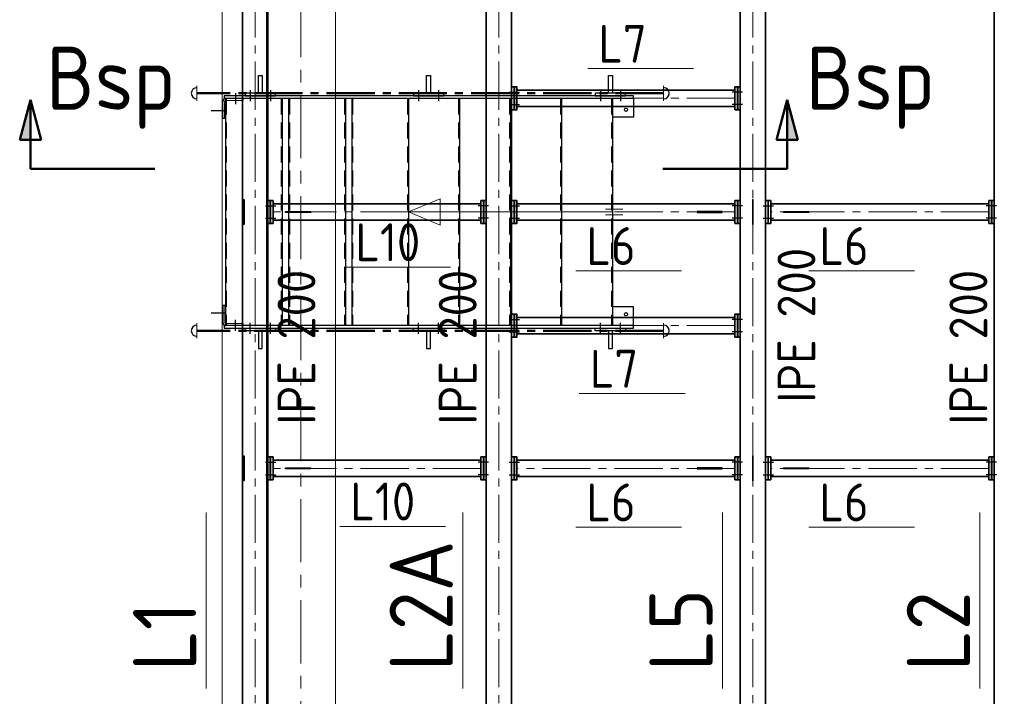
# Model space of a CAD drawing. Header units: millimetres. Extents: x 1013 to 324894, y 12445 to 193774.
# Tile 6 of 36: x 55464 to 59361, y 99775 to 102454. Entities that reach past the tile are written whole.
import ezdxf

# ---------------------------------------------------------------- set-up
doc = ezdxf.new("R2010")
doc.units = ezdxf.units.MM
doc.header["$LTSCALE"] = 10
for name, pattern in [('CENTER', [2, 1.25, -0.25, 0.25, -0.25]), ('CENTER2', [28.575, 19.05, -3.175, 3.175, -3.175]), ('DASHED2', [9.525, 6.35, -3.175])]:
    doc.linetypes.add(name, pattern=pattern)
for name, color, linetype, lineweight in [('13', 3, 'Continuous', 13), ('18', 1, 'Continuous', 18), ('18hartlijn', 1, 'CENTER2', 18), ('18stippel', 1, 'DASHED2', 18), ('25', 7, 'Continuous', 25), ('35', 2, 'Continuous', 35), ('35tekst', 2, 'Continuous', 35), ('50', 42, 'Continuous', 50), ('50hartlijn', 42, 'CENTER2', 50), ('50tekst', 42, 'Continuous', 50), ('Bemating', 2, 'Continuous', 35)]:
    doc.layers.add(name, color=color, linetype=linetype, lineweight=lineweight)
doc.styles.add('Bersselaar', font='isocp.shx')

# ---------------------------------------------------------------- blocks, each defined once
blk = doc.blocks.new('Merk Aanhaling')
at = {"layer": '13'}
blk.add_line((0, 0), (13.948, 0), dxfattribs=at)
at = {"layer": '50tekst', "style": 'Bersselaar'}
blk.add_attdef('MERK', (1.392, 0.782), '', height=5, dxfattribs=at)
blk = doc.blocks.new('merk')
at = {"layer": '13'}
blk.add_line((3063.1, -32975.6), (3481.5, -32975.6), dxfattribs=at)
at = {"layer": '35tekst', "style": 'Bersselaar'}
blk.add_attdef('L6', (3104.8, -32952.1), '', height=150, dxfattribs=at)

msp = doc.modelspace()

# ---------------------------------------------------------------- hatches: boundary and pattern name
at = {"layer": '50'}
for points in [[(55464.465, 101978.882), (55506.898, 101978.882), (55506.898, 102137.244)], [(58502.06, 102137.244), (58502.06, 101978.882), (58544.493, 101978.882)]]:
    msp.add_hatch(color=256, dxfattribs=at).paths.add_polyline_path(points)

# ---------------------------------------------------------------- linework, layer by layer
at = {"layer": '13'}
for p, q in [((56165.778, 102192.312), (56165.778, 102133.396)), ((58012.478, 102192.312), (58012.478, 102133.396)), ((57003.478, 101692.854), (57127.968, 101745.42)), ((57127.968, 101745.42), (57127.968, 101692.854)), ((57782.254, 101704.475), (57851.364, 101704.475)), ((57810.678, 101692.854), (57003.478, 101692.854)), ((57003.478, 101692.854), (57127.968, 101640.288)), ((57127.968, 101640.288), (57127.968, 101692.854)), ((57782.254, 101681.233), (57851.364, 101681.233)), ((56165.778, 101193.396), (56165.778, 101252.312)), ((58012.478, 101193.396), (58012.478, 101252.312))]:
    msp.add_line(p, q, dxfattribs=at)
at = {"layer": '18', "lineweight": 5}
for p, q in [((56265.478, 118367.936), (56265.478, 90514.401)), ((56441.028, 99547.354), (56441.028, 104155.854)), ((56714.028, 99547.354), (56714.028, 104155.854))]:
    msp.add_line(p, q, dxfattribs=at)
at = {"layer": '18hartlijn'}
for p, q in [((56395.978, 98382.854), (56395.978, 105002.854)), ((57360.978, 98382.854), (57360.978, 105002.854)), ((58365.978, 98382.854), (58365.978, 105002.854)), ((58294.978, 102142.854), (57431.978, 102142.854)), ((57289.978, 101692.854), (56466.978, 101692.854)), ((58294.978, 101692.854), (57431.978, 101692.854)), ((59299.978, 101692.854), (58436.978, 101692.854)), ((58294.978, 101242.854), (57431.978, 101242.854)), ((57289.978, 100677.854), (56466.978, 100677.854)), ((58294.978, 100677.854), (57431.978, 100677.854)), ((59299.978, 100677.854), (58436.978, 100677.854))]:
    msp.add_line(p, q, dxfattribs=at)
at = {"layer": '18hartlijn', "linetype": 'CENTER', "lineweight": 5, "ltscale": 20}
msp.add_line((56577.528, 104155.854), (56577.528, 98119.293), dxfattribs=at)
at = {"layer": '18stippel'}
for p, q in [((56280.478, 102134.854), (56348.478, 102134.854)), ((56283.478, 102142.854), (56283.478, 101242.854)), ((56348.478, 102142.854), (56348.478, 102134.854)), ((56499.478, 102142.854), (56499.478, 101242.854)), ((56533.478, 102142.854), (56533.478, 101242.854)), ((56749.478, 102142.854), (56749.478, 101242.854)), ((56783.478, 102142.854), (56783.478, 101242.854)), ((56999.478, 102142.854), (56999.478, 101242.854)), ((57201.278, 102142.854), (57201.278, 101242.854)), ((57403.078, 102142.854), (57403.078, 101242.854)), ((57604.878, 102142.854), (57604.878, 101242.854)), ((57806.678, 102142.854), (57806.678, 101242.854)), ((56280.478, 101250.854), (56348.478, 101250.854)), ((56348.478, 101242.854), (56348.478, 101250.854))]:
    msp.add_line(p, q, dxfattribs=at)
at = {"layer": '25'}
for p, q in [((56376.478, 102175.203), (56376.478, 102131.161)), ((56456.478, 102175.203), (56456.478, 102131.161)), ((57042.478, 102175.203), (57042.478, 102131.161)), ((57122.478, 102175.203), (57122.478, 102131.161)), ((57402.151, 102167.854), (57442.486, 102167.854)), ((57762.478, 102175.203), (57762.478, 102131.161)), ((57842.478, 102175.203), (57842.478, 102131.161)), ((58324.805, 102167.854), (58284.47, 102167.854)), ((56268.478, 102062.854), (56268.478, 102130.854)), ((56276.478, 102062.854), (56276.478, 102130.854)), ((56278.478, 102142.854), (56278.478, 101242.854)), ((56318.478, 102163.811), (56318.478, 102119.568)), ((56503.478, 102142.854), (56503.478, 101242.854)), ((56528.478, 102142.854), (56528.478, 101242.854)), ((56753.478, 102142.854), (56753.478, 101242.854)), ((56778.478, 102142.854), (56778.478, 101242.854)), ((57003.478, 102142.854), (57003.478, 101242.854)), ((57205.278, 102142.854), (57205.278, 101242.854)), ((57407.078, 102142.854), (57407.078, 101242.854)), ((57608.878, 102142.854), (57608.878, 101242.854)), ((57810.678, 102142.854), (57810.678, 101242.854)), ((57893.778, 102142.854), (57893.778, 102067.854)), ((56276.478, 102092.854), (56222.392, 102092.854)), ((57402.151, 102117.854), (57442.486, 102117.854)), ((58324.805, 102117.854), (58284.47, 102117.854)), ((56276.478, 102062.854), (56268.478, 102062.854)), ((57893.778, 102067.854), (57810.678, 102067.854)), ((56437.151, 101717.854), (56477.486, 101717.854)), ((57319.805, 101717.854), (57279.47, 101717.854)), ((57402.151, 101717.854), (57442.486, 101717.854)), ((58324.805, 101717.854), (58284.47, 101717.854)), ((58407.151, 101717.854), (58447.486, 101717.854)), ((59329.805, 101717.854), (59289.47, 101717.854)), ((56437.151, 101667.854), (56477.486, 101667.854)), ((57319.805, 101667.854), (57279.47, 101667.854)), ((57402.151, 101667.854), (57442.486, 101667.854)), ((58324.805, 101667.854), (58284.47, 101667.854)), ((58407.151, 101667.854), (58447.486, 101667.854)), ((59329.805, 101667.854), (59289.47, 101667.854)), ((56268.478, 101322.854), (56268.478, 101254.854)), ((56276.478, 101322.854), (56268.478, 101322.854)), ((56276.478, 101322.854), (56276.478, 101254.854)), ((57893.778, 101317.854), (57810.678, 101317.854)), ((57893.778, 101242.854), (57893.778, 101317.854)), ((56276.478, 101292.854), (56222.392, 101292.854)), ((56318.478, 101221.897), (56318.478, 101266.14)), ((56376.478, 101210.505), (56376.478, 101254.547)), ((56456.478, 101210.505), (56456.478, 101254.547)), ((57042.478, 101210.505), (57042.478, 101254.547)), ((57122.478, 101210.505), (57122.478, 101254.547)), ((57402.151, 101267.854), (57442.486, 101267.854)), ((57762.478, 101210.505), (57762.478, 101254.547)), ((57842.478, 101210.505), (57842.478, 101254.547)), ((58324.805, 101267.854), (58284.47, 101267.854)), ((57402.151, 101217.854), (57442.486, 101217.854)), ((58324.805, 101217.854), (58284.47, 101217.854)), ((56437.151, 100702.854), (56477.486, 100702.854)), ((57319.805, 100702.854), (57279.47, 100702.854)), ((57402.151, 100702.854), (57442.486, 100702.854)), ((58324.805, 100702.854), (58284.47, 100702.854)), ((58407.151, 100702.854), (58447.486, 100702.854)), ((59329.805, 100702.854), (59289.47, 100702.854)), ((56437.151, 100652.854), (56477.486, 100652.854)), ((57319.805, 100652.854), (57279.47, 100652.854)), ((57402.151, 100652.854), (57442.486, 100652.854)), ((58324.805, 100652.854), (58284.47, 100652.854)), ((58407.151, 100652.854), (58447.486, 100652.854)), ((59329.805, 100652.854), (59289.47, 100652.854))]:
    msp.add_line(p, q, dxfattribs=at)
for points in [[(56423.978, 102162.854), (56408.978, 102162.854), (56408.978, 102232.854), (56423.978, 102232.854)], [(57089.978, 102162.854), (57074.978, 102162.854), (57074.978, 102232.854), (57089.978, 102232.854)], [(57809.978, 102162.854), (57794.978, 102162.854), (57794.978, 102232.854), (57809.978, 102232.854)], [(57893.778, 102152.854), (56273.778, 102152.854), (56273.778, 102142.854), (57893.778, 102142.854)], [(56476.478, 102162.854), (56356.478, 102162.854), (56356.478, 102152.854), (56476.478, 102152.854)], [(57142.478, 102162.854), (57022.478, 102162.854), (57022.478, 102152.854), (57142.478, 102152.854)], [(57862.478, 102162.854), (57742.478, 102162.854), (57742.478, 102152.854), (57862.478, 102152.854)], [(56349.478, 101742.854), (56352.478, 101742.854), (56352.478, 101642.854), (56349.478, 101642.854)], [(58367.478, 101742.854), (58364.478, 101742.854), (58364.478, 101642.854), (58367.478, 101642.854)], [(56516.978, 101691.354), (56516.978, 101694.354), (56616.978, 101694.354), (56616.978, 101691.354)], [(58244.978, 101691.354), (58244.978, 101694.354), (58144.978, 101694.354), (58144.978, 101691.354)], [(58486.978, 101691.354), (58486.978, 101694.354), (58586.978, 101694.354), (58586.978, 101691.354)], [(57893.778, 101242.854), (56273.778, 101242.854), (56273.778, 101232.854), (57893.778, 101232.854)], [(56476.478, 101222.854), (56356.478, 101222.854), (56356.478, 101232.854), (56476.478, 101232.854)], [(57142.478, 101222.854), (57022.478, 101222.854), (57022.478, 101232.854), (57142.478, 101232.854)], [(57862.478, 101222.854), (57742.478, 101222.854), (57742.478, 101232.854), (57862.478, 101232.854)], [(56423.978, 101222.854), (56408.978, 101222.854), (56408.978, 101152.854), (56423.978, 101152.854)], [(57089.978, 101222.854), (57074.978, 101222.854), (57074.978, 101152.854), (57089.978, 101152.854)], [(57809.978, 101222.854), (57794.978, 101222.854), (57794.978, 101152.854), (57809.978, 101152.854)], [(56349.478, 100727.854), (56352.478, 100727.854), (56352.478, 100627.854), (56349.478, 100627.854)], [(58367.478, 100727.854), (58364.478, 100727.854), (58364.478, 100627.854), (58367.478, 100627.854)], [(56516.978, 100676.354), (56516.978, 100679.354), (56616.978, 100679.354), (56616.978, 100676.354)], [(58244.978, 100676.354), (58244.978, 100679.354), (58144.978, 100679.354), (58144.978, 100676.354)], [(58486.978, 100676.354), (58486.978, 100679.354), (58586.978, 100679.354), (58586.978, 100676.354)]]:
    msp.add_lwpolyline(points, close=True, dxfattribs=at)
for centre in [(57863.778, 102097.854), (57863.778, 101287.854)]:
    msp.add_circle(centre, 6.5, dxfattribs=at)
for centre, radius, start, end in [((56165.778, 102162.854), 22.5, 90, 270), ((58012.478, 102162.854), 22.5, 270, 90), ((56280.478, 102130.854), 12, 90, 180), ((56280.478, 102130.854), 4, 90, 180), ((56165.778, 101222.854), 22.5, 90, 270), ((56280.478, 101254.854), 12, 180, 270), ((56280.478, 101254.854), 4, 180, 270), ((58012.478, 101222.854), 22.5, 270, 90)]:
    msp.add_arc(centre, radius, start, end, dxfattribs=at)
at = {"layer": '35'}
for p, q in [((58294.978, 102174.854), (57431.978, 102174.854)), ((58294.978, 102110.854), (57431.978, 102110.854)), ((57289.978, 101724.854), (56466.978, 101724.854)), ((58294.978, 101724.854), (57431.978, 101724.854)), ((59299.978, 101724.854), (58436.978, 101724.854)), ((57289.978, 101660.854), (56466.978, 101660.854)), ((58294.978, 101660.854), (57431.978, 101660.854)), ((59299.978, 101660.854), (58436.978, 101660.854)), ((58294.978, 101274.854), (57431.978, 101274.854)), ((58294.978, 101210.854), (57431.978, 101210.854)), ((57289.978, 100709.854), (56466.978, 100709.854)), ((58294.978, 100709.854), (57431.978, 100709.854)), ((59299.978, 100709.854), (58436.978, 100709.854)), ((57289.978, 100645.854), (56466.978, 100645.854)), ((58294.978, 100645.854), (57431.978, 100645.854)), ((59299.978, 100645.854), (58436.978, 100645.854))]:
    msp.add_line(p, q, dxfattribs=at)
for points in [[(56445.978, 105002.854), (56345.978, 105002.854), (56345.978, 98382.854), (56445.978, 98382.854)], [(57410.978, 105002.854), (57310.978, 105002.854), (57310.978, 98382.854), (57410.978, 98382.854)], [(58415.978, 105002.854), (58315.978, 105002.854), (58315.978, 98382.854), (58415.978, 98382.854)], [(59420.978, 105002.854), (59320.978, 105002.854), (59320.978, 98382.854), (59420.978, 98382.854)], [(57410.978, 102097.854), (57410.978, 102187.854), (57420.978, 102187.854), (57420.978, 102097.854)], [(57421.978, 102097.854), (57421.978, 102187.854), (57431.978, 102187.854), (57431.978, 102097.854)], [(58304.978, 102097.854), (58304.978, 102187.854), (58294.978, 102187.854), (58294.978, 102097.854)], [(58315.978, 102097.854), (58315.978, 102187.854), (58305.978, 102187.854), (58305.978, 102097.854)], [(56445.978, 101647.854), (56445.978, 101737.854), (56455.978, 101737.854), (56455.978, 101647.854)], [(56456.978, 101647.854), (56456.978, 101737.854), (56466.978, 101737.854), (56466.978, 101647.854)], [(57299.978, 101647.854), (57299.978, 101737.854), (57289.978, 101737.854), (57289.978, 101647.854)], [(57310.978, 101647.854), (57310.978, 101737.854), (57300.978, 101737.854), (57300.978, 101647.854)], [(57410.978, 101647.854), (57410.978, 101737.854), (57420.978, 101737.854), (57420.978, 101647.854)], [(57421.978, 101647.854), (57421.978, 101737.854), (57431.978, 101737.854), (57431.978, 101647.854)], [(58304.978, 101647.854), (58304.978, 101737.854), (58294.978, 101737.854), (58294.978, 101647.854)], [(58315.978, 101647.854), (58315.978, 101737.854), (58305.978, 101737.854), (58305.978, 101647.854)], [(58415.978, 101647.854), (58415.978, 101737.854), (58425.978, 101737.854), (58425.978, 101647.854)], [(58426.978, 101647.854), (58426.978, 101737.854), (58436.978, 101737.854), (58436.978, 101647.854)], [(59309.978, 101647.854), (59309.978, 101737.854), (59299.978, 101737.854), (59299.978, 101647.854)], [(59320.978, 101647.854), (59320.978, 101737.854), (59310.978, 101737.854), (59310.978, 101647.854)], [(57410.978, 101197.854), (57410.978, 101287.854), (57420.978, 101287.854), (57420.978, 101197.854)], [(57421.978, 101197.854), (57421.978, 101287.854), (57431.978, 101287.854), (57431.978, 101197.854)], [(58304.978, 101197.854), (58304.978, 101287.854), (58294.978, 101287.854), (58294.978, 101197.854)], [(58315.978, 101197.854), (58315.978, 101287.854), (58305.978, 101287.854), (58305.978, 101197.854)], [(56445.978, 100632.854), (56445.978, 100722.854), (56455.978, 100722.854), (56455.978, 100632.854)], [(56456.978, 100632.854), (56456.978, 100722.854), (56466.978, 100722.854), (56466.978, 100632.854)], [(57299.978, 100632.854), (57299.978, 100722.854), (57289.978, 100722.854), (57289.978, 100632.854)], [(57310.978, 100632.854), (57310.978, 100722.854), (57300.978, 100722.854), (57300.978, 100632.854)], [(57410.978, 100632.854), (57410.978, 100722.854), (57420.978, 100722.854), (57420.978, 100632.854)], [(57421.978, 100632.854), (57421.978, 100722.854), (57431.978, 100722.854), (57431.978, 100632.854)], [(58304.978, 100632.854), (58304.978, 100722.854), (58294.978, 100722.854), (58294.978, 100632.854)], [(58315.978, 100632.854), (58315.978, 100722.854), (58305.978, 100722.854), (58305.978, 100632.854)], [(58415.978, 100632.854), (58415.978, 100722.854), (58425.978, 100722.854), (58425.978, 100632.854)], [(58426.978, 100632.854), (58426.978, 100722.854), (58436.978, 100722.854), (58436.978, 100632.854)], [(59309.978, 100632.854), (59309.978, 100722.854), (59299.978, 100722.854), (59299.978, 100632.854)], [(59320.978, 100632.854), (59320.978, 100722.854), (59310.978, 100722.854), (59310.978, 100632.854)]]:
    msp.add_lwpolyline(points, close=True, dxfattribs=at)
at = {"layer": '50'}
for p, q in [((55506.898, 102137.244), (55464.465, 101978.882)), ((55506.898, 101863.665), (55506.898, 102137.244)), ((55506.898, 102137.244), (55549.331, 101978.882)), ((58502.06, 102137.244), (58459.627, 101978.882)), ((58502.06, 101863.665), (58502.06, 102137.244)), ((58502.06, 102137.244), (58544.493, 101978.882)), ((55464.465, 101978.882), (55506.898, 101978.882)), ((55549.331, 101978.882), (55506.898, 101978.882)), ((58459.627, 101978.882), (58502.06, 101978.882)), ((58544.493, 101978.882), (58502.06, 101978.882)), ((55999.706, 101863.665), (55506.898, 101863.665)), ((58009.252, 101863.665), (58502.06, 101863.665))]:
    msp.add_line(p, q, dxfattribs=at)
at = {"layer": '50hartlijn'}
for p, q in [((58012.478, 102162.854), (56165.778, 102162.854)), ((58012.478, 101222.854), (56165.778, 101222.854))]:
    msp.add_line(p, q, dxfattribs=at)

# ---------------------------------------------------------------- block references
at = {"layer": 'Bemating'}
for p, values in [((54649.789, 135235.923), {'L6': 'L7'}), ((53688.147, 134450.123), {'L6': 'L10'}), ((54602.379, 134435.19), {'L6': 'L6'}), ((55524.604, 134435.19), {'L6': 'L6'}), ((54616.015, 133949.352), {'L6': 'L7'}), ((53668.315, 133423.732), {'L6': 'L10'}), ((54602.379, 133420.19), {'L6': 'L6'}), ((55524.604, 133420.19), {'L6': 'L6'})]:
    msp.add_blockref('merk', p, dxfattribs=at).add_auto_attribs(values)
at = {"layer": 'Bemating', "xscale": 50, "yscale": 50, "zscale": 50, "rotation": 90}
for p, values in [((56201.95, 99805.621), {'MERK': 'L1'}), ((57217.63, 99805.621), {'MERK': 'L2A'}), ((58245.322, 99805.621), {'MERK': 'L5'}), ((59264.129, 99805.621), {'MERK': 'L2'})]:
    msp.add_blockref('Merk Aanhaling', p, dxfattribs=at).add_auto_attribs(values)

# ---------------------------------------------------------------- texts
at = {"layer": '35tekst', "char_height": 150, "width": 2430.96909, "attachment_point": 1, "rotation": 90, "style": 'Bersselaar'}
for insert in [(58463.426, 100937.579), (56484.858, 100850.601), (57122.818, 100850.601), (59143.818, 100850.601)]:
    msp.add_mtext('IPE 200', dxfattribs=dict(at, insert=insert))
at = {"layer": '50', "char_height": 250, "width": 1139.51536, "attachment_point": 1, "style": 'Bersselaar'}
for insert in [(55569.793, 102347.752), (58575.24, 102347.752)]:
    msp.add_mtext('Bsp', dxfattribs=dict(at, insert=insert))

doc.saveas('drawing.dxf')
